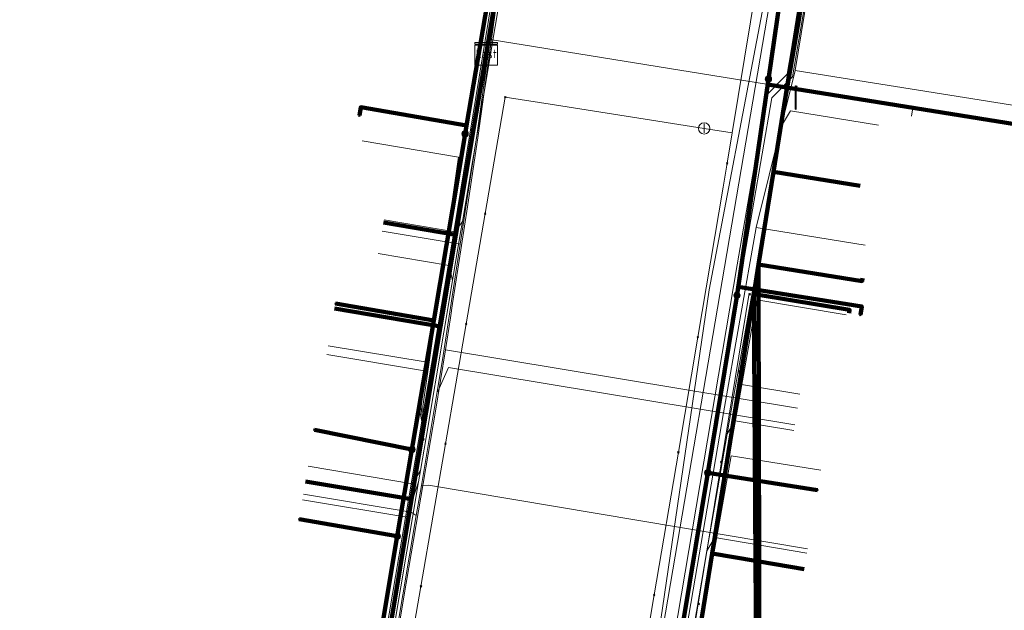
# Model space of a CAD drawing. Extents: x 152558 to 154479, y 462974 to 463683.
# Tile 174 of 256: x 153352 to 153387, y 463518 to 463539. Entities that reach past the tile are written whole.
import ezdxf
from ezdxf.enums import TextEntityAlignment as Align
from ezdxf.lldxf.tags import DXFTag

# ---------------------------------------------------------------- set-up
doc = ezdxf.new("R2010")
doc.units = 0
doc.header["$LTSCALE"] = 0.2
doc.layers.get('0').update_dxf_attribs({"linetype": 'CONTINUOUS'})
for name, color, linetype, lineweight in [('B-RO-KL-DATA_COAXIAAL_17_ZIGGO BV-G', 90, 'KL-DATA-N', 18), ('B-RO-KL-DATA_COAXIAAL_7_ZIGGO BV-G', 90, 'KL-DATA-N', 18), ('B-RO-KL-DATA_HULPSTUK_KPN BV-S', 90, 'CONTINUOUS', 25), ('B-RO-KL-DATA_HULPSTUK_REGGEFIBER OPERATOR BV-S', 90, 'CONTINUOUS', 25), ('B-RO-KL-DATA_HULPSTUK_ZIGGO BV-S', 90, 'CONTINUOUS', 25), ('B-RO-KL-DATA_KABELBED_KPN BV-G', 90, 'CONTINUOUS', 100), ('B-RO-KL-DATA_KABELBED_ZIGGO BV-G', 90, 'CONTINUOUS', 100), ('B-RO-KL-DATA_REGGEFIBER OPERATOR BV-G', 90, 'KL-DATA-N', 18), ('B-RO-KL-DATA_STEDIN NETBEHEER BV-G', 90, 'KL-DATA-N', 18), ('B-RO-KL-ET_LS_400 V_STEDIN NETBEHEER BV-G', 190, 'KL-LS-N', 18), ('B-RO-KL-ET_LS_GEMEENTE AMERSFOORT-S', 190, 'CONTINUOUS', 25), ('B-RO-KL-ET_MS_10 KV_STEDIN NETBEHEER BV-G', 130, 'KL-MS-N', 18), ('B-RO-KL-GAS_LD_KOPER_22_0.1 BAR_STEDIN NETBEHEER BV-G', 50, 'KL-GAS-LD-N', 18), ('B-RO-KL-GAS_LD_PE_32_0.1 BAR_STEDIN NETBEHEER BV-G', 50, 'KL-GAS-LD-N', 18), ('B-RO-KL-GAS_LD_PVC_63_0.1 BAR_STEDIN NETBEHEER BV-G', 50, 'KL-GAS-LD-N', 18), ('B-RO-KL-GAS_LD_STAAL_159_0.1 BAR_STEDIN NETBEHEER BV-G', 50, 'KL-GAS-LD-N', 18), ('B-RO-KL-GAS_LD_STAAL_34_0.1 BAR_STEDIN NETBEHEER BV-G', 50, 'KL-GAS-LD-N', 18), ('B-RO-KL-WATER_100_VITENS-G', 170, 'KL-WATER-N', 18), ('B-RO-KL-WATER_HULPSTUK_VITENS-S', 170, 'CONTINUOUS', 25)]:
    doc.layers.add(name, color=color, linetype=linetype, lineweight=lineweight)
doc.styles.add('NLCS-ISO', font='NLCS-ISO.ttf')
tags = doc.linetypes.add('KL-DATA-N', pattern='A,4,-1,[101,NLCS.SHX,S=0.5,R=0,X=0,Y=0],-1,4,-1,["D",Standard,S=1,R=0,X=-0.25,Y=-0.5],-1.5', length=12.5).pattern_tags.tags
tags[18] = DXFTag(74, 10)
tags = doc.linetypes.add('KL-GAS-LD-N', pattern='A,4,-1,[69,NLCS.SHX,S=0.5,R=0,X=0,Y=0],-1,4,-1,["L",Standard,S=1,R=0,X=0.25,Y=-0.5],-2', length=13).pattern_tags.tags
tags[18] = DXFTag(74, 10)
tags = doc.linetypes.add('KL-LS-N', pattern='A,4,-1,[103,NLCS.SHX,S=0.75,R=0,X=0,Y=0],-1,4,-1,["L",Standard,S=1,R=0,X=0,Y=-0.5],-2', length=13).pattern_tags.tags
tags[18] = DXFTag(74, 10)
tags = doc.linetypes.add('KL-MS-N', pattern='A,4,-1,[103,NLCS.SHX,S=0.75,R=0,X=0,Y=0],-1,4,-1,["M",Standard,S=1,R=0,X=0,Y=-0.5],-2', length=13).pattern_tags.tags
tags[18] = DXFTag(74, 10)
doc.linetypes.add('KL-WATER-N', pattern='A,7,-0.5,[168,NLCS.SHX,S=0.75,R=0,X=0.75,Y=0],-2', length=9.5)

# ---------------------------------------------------------------- blocks, each defined once
blk = doc.blocks.new('SKL-WTB_HULP_KAST-SO')
at = {"color": 0, "linetype": 'ByBlock', "lineweight": 18}
for points in [[(-2, 2), (2, 2), (2, 1.68), (-2, 1.68)], [(-2, 1.52), (2, 1.52), (2, -2), (-2, -2)]]:
    blk.add_lwpolyline(points, close=True, dxfattribs=at)
at = {"color": 0, "linetype": 'ByBlock', "lineweight": 18, "style": 'NLCS-ISO'}
blk.add_text('kast', height=1.5, dxfattribs=at).set_placement((0, 0), align=Align.MIDDLE_CENTER)
at = {"color": 0, "linetype": 'ByBlock', "lineweight": 18, "style": 'NLCS-ISO', "flags": 1}
for tag, p in [('TYPE', (2.5, 0)), ('LABEL', (2.5, -1.5)), ('OMSCHRIJVING', (2.5, -3))]:
    blk.add_attdef(tag, p, '', height=1, dxfattribs=at)
blk = doc.blocks.new('SKL-WTB_HULP_OVERIG-SO')
at = {"color": 0, "linetype": 'ByBlock', "lineweight": 18}
for points in [[(-0.14, 0.14), (0.14, -0.14)], [(0.14, 0.14), (-0.14, -0.14)]]:
    blk.add_lwpolyline(points, dxfattribs=at)
at = {"color": 0, "linetype": 'ByBlock', "lineweight": 18, "style": 'NLCS-ISO', "flags": 1}
for tag, p in [('TYPE', (1.5, 0)), ('LABEL', (1.5, -1.5)), ('OMSCHRIJVING', (1.5, -3))]:
    blk.add_attdef(tag, p, '', height=1, dxfattribs=at)
blk = doc.blocks.new('SKL-WTB_HULP_AFSLUITER-SO')
at = {"color": 0, "linetype": 'ByBlock', "lineweight": 18}
blk.add_lwpolyline([(0, 0.8), (0, -0.8)], dxfattribs=at)
blk.add_circle((0, 0), 1, dxfattribs=at)
at = {"color": 0, "linetype": 'ByBlock', "lineweight": 18, "style": 'NLCS-ISO', "flags": 1}
for tag, p in [('TYPE', (1.5, 0)), ('LABEL', (1.5, -1.5)), ('OMSCHRIJVING', (1.5, -3))]:
    blk.add_attdef(tag, p, '', height=1, dxfattribs=at)
blk = doc.blocks.new('SKL-WTB_HULP_MOF-SO')
at = {"linetype": 'ByBlock', "lineweight": 18}
h = blk.add_hatch(color=0, dxfattribs=at)
h.dxf.hatch_style = 1
h.paths.add_polyline_path([(-0.5625, 0, 1), (0.5625, 0, 1)])
at = {"color": 0, "linetype": 'ByBlock', "lineweight": 18}
blk.add_circle((0, 0), 0.5625, dxfattribs=at)
at = {"color": 0, "linetype": 'ByBlock', "lineweight": 18, "style": 'NLCS-ISO', "flags": 1}
for tag, p in [('TYPE', (1.5, 0)), ('LABEL', (1.5, -1.5)), ('OMSCHRIJVING', (1.5, -3))]:
    blk.add_attdef(tag, p, '', height=1, dxfattribs=at)
blk = doc.blocks.new('SKL-ET_LS_MAST-SO')
for p, q in [((-0.05, 2.07), (0.05, 2.07)), ((-0.05, -2), (0.05, -2))]:
    blk.add_line(p, q)
for points in [[(-0.18, 1.76), (-0.22, 1.76), (-0.22, 1.84), (-0.18, 1.84), (-0.18, 1.79)], [(-0.18, 1.79), (-0.05, 1.79)], [(-0.18, 1.76), (-0.05, 1.76)], [(-0.05, -2), (-0.05, 2.07)], [(0.05, -2), (0.05, 2.07)], [(0.18, 1.92), (0.05, 1.92)], [(0.18, 1.89), (0.05, 1.89)], [(0.18, 1.89), (0.22, 1.89), (0.22, 1.97), (0.18, 1.97), (0.18, 1.92)], [(-0.18, 1.49), (-0.22, 1.49), (-0.22, 1.57), (-0.18, 1.57), (-0.18, 1.52)], [(-0.18, 1.52), (-0.05, 1.52)], [(-0.18, 1.49), (-0.05, 1.49)], [(0.18, 1.66), (0.05, 1.66)], [(0.18, 1.63), (0.05, 1.63)], [(0.18, 1.39), (0.05, 1.39)], [(0.18, 1.36), (0.05, 1.36)], [(0.18, 1.63), (0.22, 1.63), (0.22, 1.71), (0.18, 1.71), (0.18, 1.66)], [(0.18, 1.36), (0.22, 1.36), (0.22, 1.44), (0.18, 1.44), (0.18, 1.39)]]:
    blk.add_lwpolyline(points)

msp = doc.modelspace()

# ---------------------------------------------------------------- linework, layer by layer
at = {"layer": 'B-RO-KL-DATA_COAXIAAL_17_ZIGGO BV-G', "flags": 128}
for points in [[(153368.319, 463537.371), (153368.638, 463539.272), (153371.869, 463558.545), (153370.775, 463560.345), (153370.518, 463560.767), (153368.65, 463561.268), (153372.638, 463576.913), (153372.927, 463576.831), (153375.621, 463576.065), (153376.256, 463578.557), (153377.339, 463582.806)], [(153368.319, 463537.371), (153368.638, 463539.272), (153371.869, 463558.545), (153370.775, 463560.345), (153367.415, 463561.251), (153353.334, 463565.046), (153353.418, 463565.357), (153345.619, 463567.45), (153341.66, 463568.512), (153335.575, 463570.146), (153333.055, 463570.822), (153328.08, 463572.194), (153328.014, 463571.83), (153326.833, 463565.294), (153325.03, 463555.309)], [(153325.03, 463555.309), (153326.833, 463565.294), (153328.014, 463571.83), (153328.08, 463572.194), (153333.055, 463570.822), (153335.575, 463570.146), (153341.66, 463568.512), (153345.619, 463567.45), (153353.418, 463565.357), (153353.334, 463565.046), (153367.415, 463561.251), (153370.775, 463560.345), (153371.869, 463558.545), (153368.638, 463539.272), (153368.319, 463537.371), (153367.251, 463530.999), (153366.71, 463527.773), (153365.689, 463521.684), (153364.895, 463516.951), (153364.585, 463515.103), (153363.172, 463506.675), (153362.99, 463505.591), (153362.053, 463500), (153361.595, 463497.261), (153361.414, 463496.177), (153360.532, 463490.903), (153359.497, 463484.716), (153358.545, 463479.023), (153358.182, 463476.854), (153357.317, 463471.68), (153356.184, 463464.908), (153354.248, 463453.329), (153355.921, 463453.071), (153355.784, 463452.182), (153355.035, 463447.33), (153353.629, 463438.218), (153353.507, 463437.428), (153352.512, 463430.984), (153351.902, 463427.031), (153350.603, 463418.611), (153350.374, 463417.129), (153349.029, 463408.411), (153348.812, 463407.011), (153348.61, 463406.053), (153348.286, 463405.129), (153348.215, 463404.987), (153347.845, 463404.254), (153347.294, 463403.445), (153346.699, 463402.774), (153346.144, 463402.233), (153345.528, 463401.762), (153344.86, 463401.369), (153344.149, 463401.059), (153343.407, 463400.836), (153342.498, 463394.924)], [(153430.867, 463534.321), (153431.354, 463534.234), (153435.252, 463533.541), (153436.954, 463543.113), (153432.546, 463544.21), (153425.415, 463546.066), (153425.468, 463546.278), (153412.875, 463549.399), (153410.914, 463549.906), (153409.521, 463550.265), (153409.506, 463550.205), (153409.023, 463550.331), (153403.185, 463551.902), (153402.729, 463552.02), (153400.927, 463552.486), (153400.457, 463552.616), (153397.655, 463553.391), (153395.717, 463553.927), (153394.631, 463554.228), (153394.625, 463554.207), (153388.204, 463555.935), (153384.607, 463556.832), (153382.169, 463556.435), (153380.498, 463546.045), (153380.111, 463543.636), (153378.436, 463533.216), (153377.912, 463529.954), (153377.744, 463528.912), (153376.276, 463519.78), (153375.54, 463515.203), (153375.413, 463514.414), (153374.005, 463505.653), (153373.382, 463501.776), (153373.096, 463500), (153373.063, 463499.801), (153371.906, 463492.863), (153371.472, 463490.265), (153370.792, 463486.189), (153369.449, 463478.132), (153369.235, 463476.85), (153368.423, 463471.983), (153367.305, 463465.28), (153367.239, 463464.303), (153367.364, 463463.333), (153367.677, 463462.405), (153368.163, 463461.557), (153368.806, 463460.819), (153369.58, 463460.221), (153370.456, 463459.784), (153370.965, 463459.645), (153371.4, 463459.527), (153371.747, 463459.468)]]:
    msp.add_lwpolyline(points, dxfattribs=at)
at = {"layer": 'B-RO-KL-DATA_COAXIAAL_7_ZIGGO BV-G', "flags": 128}
for points in [[(153368.319, 463537.371), (153368.638, 463539.272), (153371.869, 463558.545), (153370.775, 463560.345), (153370.518, 463560.767), (153368.65, 463561.268), (153372.638, 463576.913), (153371.1, 463577.35), (153371.098, 463577.351), (153370.873, 463577.415), (153370.048, 463577.637), (153361.509, 463579.93), (153359.718, 463580.411), (153359.234, 463580.541), (153349.01, 463583.288), (153342.158, 463585.128), (153341.418, 463585.326), (153342.123, 463587.934)], [(153368.319, 463537.371), (153368.638, 463539.272), (153371.869, 463558.545), (153370.775, 463560.345), (153370.518, 463560.767), (153368.65, 463561.268), (153372.638, 463576.913), (153371.1, 463577.35), (153371.098, 463577.351), (153370.873, 463577.415), (153370.048, 463577.637), (153361.509, 463579.93), (153359.718, 463580.411), (153359.234, 463580.541), (153349.01, 463583.288), (153342.158, 463585.128), (153342.826, 463587.75)], [(153368.319, 463537.371), (153368.638, 463539.272), (153371.869, 463558.545), (153370.775, 463560.345), (153370.518, 463560.767), (153368.65, 463561.268), (153372.638, 463576.913), (153371.1, 463577.35), (153371.098, 463577.351), (153370.873, 463577.415), (153370.048, 463577.637), (153361.509, 463579.93), (153359.718, 463580.411), (153359.234, 463580.541), (153349.01, 463583.288), (153349.677, 463585.905)], [(153368.319, 463537.371), (153368.638, 463539.272), (153371.869, 463558.545), (153370.775, 463560.345), (153370.518, 463560.767), (153368.65, 463561.268), (153372.638, 463576.913), (153371.1, 463577.35), (153371.098, 463577.351), (153370.873, 463577.415), (153370.048, 463577.637), (153361.509, 463579.93), (153359.718, 463580.411), (153359.234, 463580.541), (153359.901, 463583.158)], [(153368.319, 463537.371), (153368.638, 463539.272), (153371.869, 463558.545), (153370.775, 463560.345), (153370.518, 463560.767), (153368.65, 463561.268), (153372.638, 463576.913), (153371.1, 463577.35), (153371.098, 463577.351), (153370.873, 463577.415), (153370.048, 463577.637), (153361.509, 463579.93), (153359.718, 463580.411), (153360.385, 463583.028)], [(153368.319, 463537.371), (153368.638, 463539.272), (153371.869, 463558.545), (153370.775, 463560.345), (153370.518, 463560.767), (153368.65, 463561.268), (153372.638, 463576.913), (153371.1, 463577.35), (153371.098, 463577.351), (153370.873, 463577.415), (153370.048, 463577.637), (153361.509, 463579.93), (153359.718, 463580.411), (153360.385, 463583.028)], [(153377.339, 463582.806), (153376.256, 463578.557), (153375.621, 463576.065), (153372.927, 463576.831), (153372.638, 463576.913), (153368.65, 463561.268), (153370.518, 463560.767), (153370.775, 463560.345), (153371.869, 463558.545), (153368.638, 463539.272), (153368.319, 463537.371)], [(153368.319, 463537.371), (153368.638, 463539.272), (153371.869, 463558.545), (153370.775, 463560.345), (153370.518, 463560.767), (153368.65, 463561.268), (153372.638, 463576.913), (153372.927, 463576.831), (153375.621, 463576.065), (153376.256, 463578.557), (153377.339, 463582.806)], [(153368.319, 463537.371), (153368.638, 463539.272), (153371.869, 463558.545), (153370.775, 463560.345), (153370.518, 463560.767), (153368.65, 463561.268), (153372.638, 463576.913), (153372.927, 463576.831), (153375.621, 463576.065), (153376.256, 463578.557), (153377.339, 463582.806)], [(153368.319, 463537.371), (153368.638, 463539.272), (153371.869, 463558.545), (153370.775, 463560.345), (153367.415, 463561.251), (153353.334, 463565.046), (153352.932, 463563.561), (153352.578, 463562.251), (153363.094, 463559.405), (153362.96, 463558.909)], [(153368.319, 463537.371), (153368.638, 463539.272), (153371.869, 463558.545), (153370.775, 463560.345), (153367.415, 463561.251), (153353.334, 463565.046), (153352.932, 463563.561)], [(153368.319, 463537.371), (153368.638, 463539.272), (153371.869, 463558.545), (153370.775, 463560.345), (153367.415, 463561.251), (153366.892, 463559.308)], [(153368.319, 463537.371), (153367.251, 463530.999), (153366.71, 463527.773), (153365.689, 463521.684), (153364.895, 463516.951), (153364.585, 463515.103), (153363.172, 463506.675), (153362.99, 463505.591), (153362.053, 463500), (153361.595, 463497.261), (153361.414, 463496.177), (153360.532, 463490.903), (153359.497, 463484.716), (153358.545, 463479.023), (153358.182, 463476.854), (153357.317, 463471.68), (153356.184, 463464.908), (153352.436, 463465.537)], [(153368.319, 463537.371), (153367.251, 463530.999), (153366.71, 463527.773), (153365.689, 463521.684), (153364.895, 463516.951), (153364.585, 463515.103), (153363.172, 463506.675), (153362.99, 463505.591), (153362.053, 463500), (153361.595, 463497.261), (153361.414, 463496.177), (153360.532, 463490.903), (153359.497, 463484.716), (153358.545, 463479.023), (153358.182, 463476.854), (153357.317, 463471.68), (153356.184, 463464.908), (153352.436, 463465.537)], [(153368.319, 463537.371), (153367.251, 463530.999), (153366.71, 463527.773), (153365.689, 463521.684), (153364.895, 463516.951), (153364.585, 463515.103), (153363.172, 463506.675), (153362.99, 463505.591), (153362.053, 463500), (153361.595, 463497.261), (153361.414, 463496.177), (153360.532, 463490.903), (153359.497, 463484.716), (153358.545, 463479.023), (153358.182, 463476.854), (153357.317, 463471.68), (153356.184, 463464.908), (153352.436, 463465.537)], [(153368.319, 463537.371), (153367.251, 463530.999), (153366.71, 463527.773), (153365.689, 463521.684), (153364.895, 463516.951), (153364.585, 463515.103), (153363.172, 463506.675), (153362.99, 463505.591), (153362.053, 463500), (153361.595, 463497.261), (153361.414, 463496.177), (153360.532, 463490.903), (153359.497, 463484.716), (153358.545, 463479.023), (153358.182, 463476.854), (153357.317, 463471.68), (153356.184, 463464.908), (153352.436, 463465.537)], [(153368.319, 463537.371), (153367.251, 463530.999), (153366.71, 463527.773), (153365.689, 463521.684), (153364.895, 463516.951), (153364.585, 463515.103), (153363.172, 463506.675), (153362.99, 463505.591), (153362.053, 463500), (153361.595, 463497.261), (153361.414, 463496.177), (153360.532, 463490.903), (153359.497, 463484.716), (153358.545, 463479.023), (153358.182, 463476.854), (153357.317, 463471.68), (153356.184, 463464.908), (153352.436, 463465.537)], [(153368.319, 463537.371), (153367.251, 463530.999), (153366.71, 463527.773), (153365.689, 463521.684), (153364.895, 463516.951), (153364.585, 463515.103), (153363.172, 463506.675), (153362.99, 463505.591), (153362.053, 463500), (153361.595, 463497.261), (153361.414, 463496.177), (153360.532, 463490.903), (153359.497, 463484.716), (153358.545, 463479.023), (153354.775, 463479.658)], [(153368.319, 463537.371), (153367.251, 463530.999), (153366.71, 463527.773), (153365.689, 463521.684), (153364.895, 463516.951), (153364.585, 463515.103), (153363.172, 463506.675), (153362.99, 463505.591), (153362.053, 463500), (153361.595, 463497.261), (153361.414, 463496.177), (153360.532, 463490.903), (153359.497, 463484.716), (153358.545, 463479.023), (153354.775, 463479.658)], [(153368.319, 463537.371), (153367.251, 463530.999), (153366.71, 463527.773), (153365.689, 463521.684), (153364.895, 463516.951), (153364.585, 463515.103), (153363.172, 463506.675), (153362.99, 463505.591), (153362.053, 463500), (153361.595, 463497.261), (153361.414, 463496.177), (153360.532, 463490.903), (153359.497, 463484.716), (153355.732, 463485.35)], [(153368.319, 463537.371), (153367.251, 463530.999), (153366.71, 463527.773), (153365.689, 463521.684), (153364.895, 463516.951), (153364.585, 463515.103), (153363.172, 463506.675), (153362.99, 463505.591), (153362.053, 463500), (153361.595, 463497.261), (153360.63, 463496.309), (153359.07, 463494.769), (153359.225, 463491.123), (153356.772, 463491.536)], [(153368.319, 463537.371), (153367.251, 463530.999), (153366.71, 463527.773), (153365.689, 463521.684), (153364.895, 463516.951), (153364.585, 463515.103), (153363.172, 463506.675), (153362.99, 463505.591), (153362.053, 463500), (153361.595, 463497.261), (153358.945, 463497.707), (153357.841, 463497.893)], [(153368.319, 463537.371), (153367.251, 463530.999), (153366.71, 463527.773), (153365.689, 463521.684), (153364.895, 463516.951), (153364.585, 463515.103), (153363.172, 463506.675), (153362.99, 463505.591), (153362.053, 463500), (153361.595, 463497.261), (153358.945, 463497.707), (153357.841, 463497.893)], [(153368.319, 463537.371), (153367.251, 463530.999), (153366.71, 463527.773), (153365.689, 463521.684), (153364.895, 463516.951), (153364.585, 463515.103), (153363.172, 463506.675), (153362.99, 463505.591), (153362.053, 463500), (153361.595, 463497.261), (153358.945, 463497.707), (153358.718, 463503.078)], [(153368.319, 463537.371), (153367.251, 463530.999), (153366.71, 463527.773), (153365.689, 463521.684), (153364.895, 463516.951), (153364.585, 463515.103), (153363.172, 463506.675), (153359.429, 463507.305)], [(153368.319, 463537.371), (153367.251, 463530.999), (153366.71, 463527.773), (153365.689, 463521.684), (153361.954, 463522.313)], [(153368.319, 463537.371), (153367.251, 463530.999), (153366.71, 463527.773), (153365.689, 463521.684), (153361.954, 463522.313)], [(153371.747, 463459.468), (153371.4, 463459.527), (153370.965, 463459.645), (153370.456, 463459.784), (153369.58, 463460.221), (153368.806, 463460.819), (153368.163, 463461.557), (153367.677, 463462.405), (153367.364, 463463.333), (153367.239, 463464.303), (153367.305, 463465.28), (153368.423, 463471.983), (153369.235, 463476.85), (153369.449, 463478.132), (153370.792, 463486.189), (153371.472, 463490.265), (153371.906, 463492.863), (153373.063, 463499.801), (153373.096, 463500), (153373.382, 463501.776), (153374.005, 463505.653), (153375.413, 463514.414), (153375.54, 463515.203), (153376.276, 463519.78), (153377.744, 463528.912), (153377.912, 463529.954), (153378.436, 463533.216), (153381.497, 463532.724)], [(153381.107, 463528.244), (153381.124, 463528.352), (153377.915, 463528.884), (153377.744, 463528.912), (153376.276, 463519.78), (153375.54, 463515.203), (153375.413, 463514.414), (153374.005, 463505.653), (153373.382, 463501.776), (153373.096, 463500), (153373.063, 463499.801), (153371.906, 463492.863), (153371.472, 463490.265), (153370.792, 463486.189), (153369.449, 463478.132), (153369.235, 463476.85), (153368.423, 463471.983), (153367.305, 463465.28), (153367.239, 463464.303), (153367.364, 463463.333), (153367.677, 463462.405), (153368.163, 463461.557), (153368.806, 463460.819), (153369.58, 463460.221), (153370.456, 463459.784), (153370.965, 463459.645), (153371.4, 463459.527), (153371.747, 463459.468)], [(153381.107, 463528.244), (153381.124, 463528.352), (153377.915, 463528.884), (153377.744, 463528.912), (153376.276, 463519.78), (153375.54, 463515.203), (153375.413, 463514.414), (153374.005, 463505.653), (153373.382, 463501.776), (153373.096, 463500), (153373.063, 463499.801), (153371.906, 463492.863), (153371.472, 463490.265), (153370.792, 463486.189), (153369.449, 463478.132), (153369.235, 463476.85), (153368.423, 463471.983), (153367.305, 463465.28), (153367.239, 463464.303), (153367.364, 463463.333), (153367.677, 463462.405), (153368.163, 463461.557), (153368.806, 463460.819), (153369.58, 463460.221), (153370.456, 463459.784), (153370.965, 463459.645), (153371.4, 463459.527), (153371.747, 463459.468)], [(153381.107, 463528.244), (153381.124, 463528.352), (153377.915, 463528.884), (153377.744, 463528.912), (153376.276, 463519.78), (153375.54, 463515.203), (153375.413, 463514.414), (153374.005, 463505.653), (153373.382, 463501.776), (153373.096, 463500), (153373.063, 463499.801), (153371.906, 463492.863), (153371.472, 463490.265), (153370.792, 463486.189), (153369.449, 463478.132), (153369.235, 463476.85), (153368.423, 463471.983), (153367.305, 463465.28), (153367.239, 463464.303), (153367.364, 463463.333), (153367.677, 463462.405), (153368.163, 463461.557), (153368.806, 463460.819), (153369.58, 463460.221), (153370.456, 463459.784), (153370.965, 463459.645), (153371.4, 463459.527), (153371.747, 463459.468)], [(153381.107, 463528.244), (153381.124, 463528.352), (153377.915, 463528.884), (153377.744, 463528.912), (153376.276, 463519.78), (153375.54, 463515.203), (153375.413, 463514.414), (153374.005, 463505.653), (153373.382, 463501.776), (153373.096, 463500), (153373.063, 463499.801), (153371.906, 463492.863), (153371.472, 463490.265), (153370.792, 463486.189), (153369.449, 463478.132), (153369.235, 463476.85), (153368.423, 463471.983), (153367.305, 463465.28), (153367.239, 463464.303), (153367.364, 463463.333), (153367.677, 463462.405), (153368.163, 463461.557), (153368.806, 463460.819), (153369.58, 463460.221), (153370.456, 463459.784), (153370.965, 463459.645), (153371.4, 463459.527), (153371.747, 463459.468)]]:
    msp.add_lwpolyline(points, dxfattribs=at)
at = {"layer": 'B-RO-KL-DATA_KABELBED_KPN BV-G', "flags": 128}
for points in [[(153380.898, 463554.596), (153378.263, 463536.485), (153378.263, 463536.483), (153377.159, 463528.892), (153376.125, 463522.618), (153374.415, 463512.239), (153373.155, 463504.593), (153372.679, 463501.707), (153372.377, 463500), (153371.357, 463494.214), (153371.222, 463493.42)], [(153369.449, 463545.519), (153367.625, 463534.848), (153367.573, 463534.542), (153366.466, 463527.978), (153365.734, 463523.639), (153365.7, 463523.439), (153365.184, 463520.382), (153363.964, 463513.148), (153363.882, 463512.66), (153362.962, 463507.21), (153362.711, 463505.719), (153362.239, 463502.922), (153362.168, 463502.499), (153361.902, 463500.921), (153361.747, 463500), (153360.9, 463494.954), (153360.447, 463492.301), (153360.117, 463490.363), (153358.975, 463483.675)], [(153378.263, 463536.485), (153378.263, 463536.483), (153378.239, 463536.287), (153387.306, 463534.842), (153387.259, 463534.546)], [(153367.626, 463534.848), (153367.625, 463534.848), (153363.898, 463535.493), (153363.847, 463535.197)], [(153377.202, 463529.166), (153381.549, 463528.475), (153381.502, 463528.179)], [(153365.7, 463523.439), (153365.734, 463523.639), (153366.466, 463527.978), (153363.008, 463528.575)], [(153365.7, 463523.439), (153362.261, 463524.135)], [(153376.125, 463522.618), (153379.987, 463522.009)], [(153365.185, 463520.382), (153365.184, 463520.382), (153361.73, 463520.98)]]:
    msp.add_lwpolyline(points, dxfattribs=at)
at = {"layer": 'B-RO-KL-DATA_KABELBED_ZIGGO BV-G', "flags": 128}
for points in [[(153378.436, 463533.216), (153380.111, 463543.636)], [(153368.319, 463537.371), (153368.638, 463539.272)], [(153367.251, 463530.999), (153368.319, 463537.371)], [(153377.912, 463529.954), (153378.436, 463533.216)], [(153378.436, 463533.216), (153381.497, 463532.724)], [(153364.699, 463531.429), (153367.251, 463530.999)], [(153367.251, 463530.999), (153366.71, 463527.773)], [(153377.744, 463528.912), (153377.912, 463529.954)], [(153381.582, 463529.472), (153381.565, 463529.368), (153377.912, 463529.954)], [(153377.912, 463529.954), (153377.915, 463528.884)], [(153376.276, 463519.78), (153377.744, 463528.912)], [(153377.744, 463528.912), (153377.809, 463519.517)], [(153377.915, 463528.884), (153377.744, 463528.912)], [(153377.915, 463528.884), (153377.94, 463519.495)], [(153381.107, 463528.244), (153381.124, 463528.352), (153377.915, 463528.884)], [(153362.974, 463528.402), (153366.71, 463527.773)], [(153366.71, 463527.773), (153365.689, 463521.684)], [(153361.954, 463522.313), (153365.689, 463521.684)], [(153365.689, 463521.684), (153364.895, 463516.951)], [(153375.54, 463515.203), (153376.276, 463519.78)], [(153377.809, 463519.517), (153376.276, 463519.78)], [(153377.809, 463519.517), (153377.841, 463514.809)], [(153377.94, 463519.495), (153377.809, 463519.517)], [(153377.94, 463519.495), (153377.953, 463514.79)], [(153379.519, 463519.225), (153377.94, 463519.495)]]:
    msp.add_lwpolyline(points, dxfattribs=at)
at = {"layer": 'B-RO-KL-DATA_REGGEFIBER OPERATOR BV-G', "flags": 128}
for points in [[(153365.953, 463461.455), (153370.141, 463486.278), (153373.743, 463507.602), (153376.679, 463524.725), (153377.835, 463531.251), (153379.199, 463536.789), (153380.184, 463542.744), (153381.54, 463550.087), (153382.462, 463552.759), (153382.824, 463553.949)], [(153379.199, 463536.789), (153380.184, 463542.744)], [(153379.199, 463536.789), (153377.835, 463531.251), (153381.667, 463530.635)], [(153387.753, 463534.467), (153387.901, 463535.394), (153379.199, 463536.789)], [(153352.59, 463455.207), (153354.08, 463454.613), (153354.637, 463455.042), (153354.807, 463456.075), (153355.445, 463461.208), (153356.936, 463462.674), (153357.963, 463468.322), (153357.214, 463470.391), (153359.627, 463485.102), (153362.947, 463505.182), (153366.108, 463524.115), (153367.795, 463534.653)], [(153366.108, 463524.115), (153366.082, 463524.947), (153367.344, 463533.733), (153363.946, 463534.303)], [(153377.587, 463528.949), (153375.134, 463513.994), (153371.955, 463495.579), (153368.548, 463475.284), (153366.654, 463463.652), (153366.587, 463462.84), (153366.743, 463461.961), (153369.462, 463459.465), (153371.62, 463458.586), (153375.307, 463457.986), (153377.572, 463457.556), (153378.114, 463457.32), (153378.27, 463457.107), (153378.491, 463456.416), (153376.161, 463441.503), (153373.879, 463427.097)], [(153375.134, 463513.994), (153375.384, 463514.778), (153377.853, 463528.713), (153380.997, 463528.186)], [(153366.108, 463524.115), (153366.024, 463524.958), (153366.242, 463526.509), (153362.754, 463527.092)], [(153366.108, 463524.115), (153365.942, 463524.979), (153366.139, 463526.207), (153362.703, 463526.784)], [(153375.134, 463513.994), (153375.457, 463514.785), (153376.951, 463523.221), (153380.106, 463522.716)]]:
    msp.add_lwpolyline(points, dxfattribs=at)
at = {"layer": 'B-RO-KL-DATA_STEDIN NETBEHEER BV-G', "flags": 128}
msp.add_lwpolyline([(153378.061, 463454.322), (153377.977, 463454.515), (153377.541, 463455.166), (153376.997, 463455.73), (153376.361, 463456.189), (153375.653, 463456.527), (153371.034, 463458.127), (153369.773, 463458.667), (153368.637, 463459.435), (153367.665, 463460.404), (153366.894, 463461.538), (153366.351, 463462.798), (153366.03, 463464.287), (153365.978, 463464.43), (153365.901, 463464.56), (153365.801, 463464.674), (153365.682, 463464.768), (153365.548, 463464.838), (153365.403, 463464.882), (153356.264, 463466.417), (153356.737, 463469.346), (153361.906, 463500), (153367.082, 463530.524), (153371.556, 463557.859), (153371.607, 463558.511), (153371.625, 463559.254), (153371.577, 463559.927), (153371.423, 463560.637), (153371.199, 463561.353), (153370.959, 463561.954), (153370.675, 463562.513), (153370.25, 463563.158), (153369.763, 463563.763), (153369.615, 463563.987), (153369.51, 463564.233), (153369.451, 463564.495), (153369.44, 463564.763), (153369.477, 463565.028), (153370.889, 463572.299), (153370.708, 463574.877)], dxfattribs=at)
at = {"layer": 'B-RO-KL-ET_LS_400 V_STEDIN NETBEHEER BV-G', "flags": 128}
for points in [[(153377.094, 463582.874), (153377.002, 463582.528), (153376.83, 463581.882), (153376.672, 463581.289), (153376.655, 463581.227), (153375.581, 463577.194), (153375.483, 463576.892), (153375.354, 463576.601), (153375.194, 463576.326), (153375.006, 463576.069), (153374.793, 463575.834), (153374.547, 463575.616), (153374.278, 463575.426), (153373.991, 463575.267), (153373.688, 463575.14), (153373.372, 463575.047), (153373.081, 463574.993), (153372.785, 463574.968), (153372.489, 463574.973), (153372.194, 463575.007), (153371.903, 463575.068), (153370.595, 463575.42), (153370.112, 463575.549), (153369.629, 463575.679), (153369.549, 463575.39), (153366.699, 463565.082), (153368.623, 463564.587), (153369.009, 463564.449), (153369.38, 463564.285), (153369.739, 463564.094), (153370.083, 463563.878), (153370.41, 463563.637), (153370.714, 463563.379), (153370.999, 463563.1), (153371.264, 463562.801), (153371.508, 463562.485), (153371.728, 463562.152), (153371.935, 463561.784), (153372.114, 463561.401), (153372.264, 463561.006), (153372.384, 463560.601), (153372.474, 463560.189), (153372.515, 463559.833), (153372.535, 463559.475), (153372.531, 463559.116), (153372.505, 463558.759), (153372.455, 463558.403), (153371.924, 463555.783), (153371.772, 463555.033), (153371.148, 463551.956), (153370.091, 463546.741), (153369.51, 463543.876), (153368.954, 463541.132), (153368.038, 463534.491), (153367.655, 463531.983), (153367.135, 463528.576), (153367.058, 463528.075), (153366.886, 463526.949), (153366.526, 463524.79), (153366.351, 463523.755), (153365.675, 463519.765), (153365.5, 463518.73), (153364.824, 463514.736), (153364.65, 463513.705), (153364.539, 463513.052), (153363.974, 463509.713), (153363.827, 463508.844), (153363.288, 463505.661), (153362.976, 463503.819), (153362.749, 463502.477), (153362.318, 463499.931), (153361.455, 463494.765), (153361.233, 463493.438), (153361.101, 463492.645), (153360.615, 463489.738), (153359.802, 463484.873), (153359.557, 463483.405), (153359.474, 463482.911), (153359.125, 463480.819), (153358.285, 463475.793), (153357.863, 463473.266), (153357.472, 463470.928), (153357.241, 463469.548), (153357.142, 463468.954), (153357.026, 463468.258), (153356.944, 463467.765), (153356.768, 463466.712), (153356.611, 463465.776), (153356.507, 463465.378), (153356.371, 463464.99), (153356.202, 463464.615), (153356.002, 463464.256), (153355.485, 463463.697), (153354.876, 463463.237), (153354.197, 463462.892), (153353.467, 463462.672), (153352.71, 463462.584), (153351.949, 463462.63), (153349.43, 463462.988), (153349.176, 463463.024), (153348.033, 463456.197), (153350.612, 463455.77), (153351.001, 463455.577), (153351.428, 463455.321), (153351.956, 463454.929), (153352.418, 463454.5), (153352.627, 463454.424), (153352.924, 463454.069), (153353.301, 463453.521), (153353.518, 463453.133), (153353.777, 463452.554), (153353.961, 463451.992), (153354.068, 463451.538), (153354.142, 463451.047), (153354.175, 463450.533), (153354.154, 463449.879), (153350.285, 463425.136), (153351.823, 463424.891), (153358.899, 463423.696)], [(153361.692, 463425.342), (153360.986, 463425.917), (153361.118, 463428.347), (153361.664, 463429.171), (153362.275, 463429.375), (153366.157, 463428.897), (153372.032, 463428.12), (153373.857, 463429.037), (153377.072, 463450.739), (153370.182, 463458.019), (153368.442, 463459.395), (153365.972, 463463.957), (153368.595, 463479.525), (153373.754, 463509.819), (153377.163, 463529.94), (153378.191, 463535.915), (153378.919, 463536.658), (153381.239, 463550.169), (153385.769, 463555.269), (153387.475, 463556.362), (153392.426, 463556.276), (153393.105, 463556.407), (153394.007, 463557.169), (153396.097, 463567.205), (153396.789, 463568.456), (153398.024, 463569.808), (153400.014, 463570.096), (153401.824, 463569.639), (153432.253, 463561.506), (153432.818, 463561.705), (153433.973, 463564.416), (153434.648, 463566.959)], [(153361.721, 463425.55), (153361.191, 463425.998), (153361.315, 463428.281), (153361.793, 463429.003), (153362.296, 463429.171), (153366.131, 463428.699), (153372.006, 463427.922), (153374.039, 463428.904), (153377.284, 463450.805), (153370.317, 463458.167), (153368.643, 463459.491), (153366.21, 463463.957), (153368.794, 463479.507), (153373.951, 463509.786), (153377.36, 463529.907), (153378.378, 463535.82), (153379.106, 463536.563), (153381.426, 463550.079), (153385.9, 463555.115), (153387.532, 463556.161), (153392.444, 463556.076), (153393.389, 463556.258), (153394.203, 463557.128), (153396.321, 463567.158), (153396.945, 463568.331), (153398.124, 463569.62), (153400.004, 463569.892), (153401.774, 463569.445), (153432.26, 463561.297), (153432.968, 463561.559), (153434.166, 463564.364), (153434.841, 463566.906)], [(153368.904, 463541.139), (153368.454, 463537.875), (153367.989, 463534.498), (153367.404, 463530.668), (153366.781, 463526.591), (153366.594, 463525.485), (153366.034, 463522.176), (153365.855, 463521.116), (153364.447, 463512.801), (153364.366, 463512.322), (153363.239, 463505.668), (153362.803, 463503.09), (153362.449, 463500.999), (153362.28, 463500), (153360.96, 463498.478), (153360.193, 463493.951), (153359.753, 463491.353), (153359.369, 463489.09), (153358.49, 463483.901), (153358.218, 463482.298), (153358.135, 463481.804), (153357.848, 463480.047), (153357.029, 463475.018), (153356.632, 463472.584), (153356.209, 463469.988), (153355.231, 463463.987), (153353.96, 463462.155), (153353.725, 463460.79)], [(153383.309, 463535.179), (153383.357, 463535.475), (153368.454, 463537.875)], [(153364.65, 463531.132), (153367.404, 463530.668)], [(153379.29, 463524.894), (153366.886, 463526.949)], [(153379.192, 463524.302), (153366.989, 463526.326), (153366.614, 463525.482), (153366.594, 463525.485)], [(153379.639, 463519.938), (153366.288, 463522.184), (153366.034, 463522.176)], [(153361.879, 463521.867), (153365.67, 463521.229), (153365.855, 463521.116)]]:
    msp.add_lwpolyline(points, dxfattribs=at)
at = {"layer": 'B-RO-KL-ET_MS_10 KV_STEDIN NETBEHEER BV-G', "flags": 128}
msp.add_lwpolyline([(153362.583, 463426.721), (153360.813, 463426.985), (153365.323, 463458.658), (153371.906, 463500), (153376.173, 463529.059), (153383.457, 463567.198), (153383.621, 463567.572), (153383.849, 463567.911), (153384.134, 463568.205), (153384.465, 463568.445), (153384.833, 463568.622), (153385.227, 463568.733), (153385.634, 463568.772), (153386.041, 463568.738), (153499.84, 463539.091)], dxfattribs=at)
at = {"layer": 'B-RO-KL-GAS_LD_KOPER_22_0.1 BAR_STEDIN NETBEHEER BV-G', "flags": 128}
for points in [[(153364.716, 463531.526), (153367.217, 463531.105), (153367.48, 463531.466)], [(153364.516, 463530.343), (153367.018, 463529.92), (153367.132, 463529.395)], [(153379.372, 463525.388), (153377.319, 463525.729), (153377.209, 463526.251)], [(153362.045, 463522.853), (153365.719, 463522.235), (153366, 463522.694)], [(153361.846, 463521.67), (153365.52, 463521.052), (153365.934, 463522.305)]]:
    msp.add_lwpolyline(points, dxfattribs=at)
at = {"layer": 'B-RO-KL-GAS_LD_PE_32_0.1 BAR_STEDIN NETBEHEER BV-G', "flags": 128}
for points in [[(153379.159, 463524.105), (153377.09, 463524.448), (153376.805, 463523.988)], [(153379.614, 463519.79), (153376.378, 463520.334), (153376.097, 463519.874)]]:
    msp.add_lwpolyline(points, dxfattribs=at)
at = {"layer": 'B-RO-KL-GAS_LD_PVC_63_0.1 BAR_STEDIN NETBEHEER BV-G', "flags": 128}
for points in [[(153355.865, 463462.029), (153356.497, 463466.113), (153357.099, 463469.767), (153357.193, 463470.337), (153357.261, 463470.749), (153357.733, 463473.616), (153357.96, 463474.995), (153358.392, 463477.619), (153358.851, 463480.251), (153359.248, 463482.529), (153359.403, 463483.418), (153359.452, 463483.702), (153360.343, 463488.817), (153360.852, 463491.952), (153360.978, 463492.742), (153361.252, 463494.461), (153362.001, 463498.933), (153362.441, 463501.556), (153362.64, 463502.739), (153362.656, 463502.837), (153363.618, 463508.565), (153364.18, 463511.916), (153364.43, 463513.395), (153364.532, 463513.999), (153365.309, 463518.602), (153365.934, 463522.305), (153366, 463522.694), (153366.196, 463523.858), (153366.823, 463527.569), (153367.132, 463529.395), (153367.405, 463531.018), (153367.48, 463531.466), (153370.155, 463547.459), (153371.096, 463553.098), (153371.789, 463556.692), (153372.558, 463560.543)], [(153374.089, 463427.388), (153374.984, 463432.528), (153377.117, 463446.208), (153377.173, 463446.555), (153377.536, 463448.826), (153377.645, 463449.509), (153378.405, 463454.258), (153378.5, 463454.852), (153378.784, 463456.63), (153378.971, 463457.8), (153377.077, 463458.174), (153368.451, 463459.709), (153366.452, 463463.316), (153366.82, 463465.487), (153367.018, 463466.669), (153367.117, 463467.262), (153367.451, 463469.262), (153368.029, 463472.672), (153368.267, 463474.056), (153369.056, 463478.643), (153369.382, 463480.534), (153369.738, 463482.605), (153369.857, 463483.296), (153370.674, 463488.041), (153371.072, 463490.359), (153371.442, 463492.529), (153371.555, 463493.192), (153372.229, 463497.154), (153372.696, 463499.9), (153373.015, 463501.776), (153373.179, 463502.738), (153373.906, 463507.011), (153374.537, 463510.713), (153374.755, 463511.993), (153374.784, 463512.163), (153375.639, 463517.184), (153376.097, 463519.874), (153376.359, 463521.412), (153376.805, 463523.988), (153377.025, 463525.219), (153377.209, 463526.251), (153378.294, 463532.329), (153378.753, 463534.9), (153379.09, 463536.786), (153380.431, 463544.586), (153380.661, 463545.98), (153381.63, 463552.013), (153382.593, 463556.378), (153382.876, 463557.588)]]:
    msp.add_lwpolyline(points, dxfattribs=at)
at = {"layer": 'B-RO-KL-GAS_LD_STAAL_159_0.1 BAR_STEDIN NETBEHEER BV-G', "flags": 128}
msp.add_lwpolyline([(153339.407, 463297.017), (153342.29, 463299.962), (153347.563, 463337.102), (153357.087, 463406.393), (153360.252, 463424.646), (153364.432, 463454.162), (153370.984, 463496.208), (153372.144, 463503.105), (153379.46, 463545.968), (153385.687, 463573.01)], dxfattribs=at)
at = {"layer": 'B-RO-KL-GAS_LD_STAAL_34_0.1 BAR_STEDIN NETBEHEER BV-G', "flags": 128}
msp.add_lwpolyline([(153382.136, 463534.862), (153379.038, 463535.36), (153378.753, 463534.9)], dxfattribs=at)
at = {"layer": 'B-RO-KL-WATER_100_VITENS-G', "flags": 128}
for points in [[(153379.851, 463551.956), (153379.18, 463547.891), (153378.923, 463546.332), (153376.986, 463534.59)], [(153375.998, 463534.745), (153370.723, 463535.573), (153368.988, 463535.845), (153368.281, 463531.744), (153367.611, 463527.86), (153366.883, 463523.64), (153366.016, 463518.617), (153365.149, 463513.594), (153364.311, 463508.739), (153363.444, 463503.716), (153362.811, 463500.049), (153362.611, 463498.791), (153361.812, 463493.76), (153361.038, 463488.883), (153360.215, 463483.696), (153359.595, 463479.794), (153358.796, 463474.762), (153357.969, 463469.552), (153357.793, 463468.446), (153356.79, 463462.129)], [(153376.986, 463534.59), (153376.809, 463533.517), (153376.67, 463532.675), (153375.775, 463527.394), (153375.088, 463523.341), (153374.237, 463518.316), (153373.385, 463513.291), (153372.533, 463508.265), (153371.821, 463504.059), (153371.649, 463503.047)], [(153376.986, 463534.59), (153375.998, 463534.745)]]:
    msp.add_lwpolyline(points, dxfattribs=at)

# ---------------------------------------------------------------- block references
at = {"layer": 'B-RO-KL-DATA_HULPSTUK_KPN BV-S', "xscale": 0.2, "yscale": 0.2, "zscale": 0.2}
for name, p in [('SKL-WTB_HULP_MOF-SO', (153378.263, 463536.485)), ('SKL-WTB_HULP_OVERIG-SO', (153378.264, 463536.485)), ('SKL-WTB_HULP_OVERIG-SO', (153363.847, 463535.197)), ('SKL-WTB_HULP_OVERIG-SO', (153367.626, 463534.848)), ('SKL-WTB_HULP_MOF-SO', (153367.575, 463534.553)), ('SKL-WTB_HULP_MOF-SO', (153377.155, 463528.87)), ('SKL-WTB_HULP_OVERIG-SO', (153377.202, 463529.166)), ('SKL-WTB_HULP_OVERIG-SO', (153363.008, 463528.575)), ('SKL-WTB_HULP_OVERIG-SO', (153381.502, 463528.179)), ('SKL-WTB_HULP_OVERIG-SO', (153362.261, 463524.135)), ('SKL-WTB_HULP_MOF-SO', (153365.7, 463523.439)), ('SKL-WTB_HULP_OVERIG-SO', (153365.7, 463523.439)), ('SKL-WTB_HULP_OVERIG-SO', (153365.7, 463523.439)), ('SKL-WTB_HULP_MOF-SO', (153376.125, 463522.618)), ('SKL-WTB_HULP_OVERIG-SO', (153376.125, 463522.618)), ('SKL-WTB_HULP_OVERIG-SO', (153379.987, 463522.009)), ('SKL-WTB_HULP_OVERIG-SO', (153361.73, 463520.98)), ('SKL-WTB_HULP_MOF-SO', (153365.185, 463520.382)), ('SKL-WTB_HULP_OVERIG-SO', (153365.185, 463520.382))]:
    msp.add_blockref(name, p, dxfattribs=at)
at = {"layer": 'B-RO-KL-DATA_HULPSTUK_REGGEFIBER OPERATOR BV-S', "xscale": 0.2, "yscale": 0.2, "zscale": 0.2}
for p in [(153367.8, 463534.7), (153367.4, 463532), (153377.6, 463528.9), (153366.7, 463528.1), (153366.1, 463523.8), (153376.6, 463523), (153365.2, 463518.8), (153375.8, 463518)]:
    msp.add_blockref('SKL-WTB_HULP_OVERIG-SO', p, dxfattribs=at)
at = {"layer": 'B-RO-KL-DATA_HULPSTUK_ZIGGO BV-S', "xscale": 0.2, "yscale": 0.2, "zscale": 0.2}
msp.add_blockref('SKL-WTB_HULP_KAST-SO', (153368.319, 463537.371), dxfattribs=at)
at = {"layer": 'B-RO-KL-ET_LS_GEMEENTE AMERSFOORT-S', "xscale": 0.2, "yscale": 0.2, "zscale": 0.2}
msp.add_blockref('SKL-ET_LS_MAST-SO', (153379.231, 463535.826), dxfattribs=at)
at = {"layer": 'B-RO-KL-WATER_HULPSTUK_VITENS-S', "xscale": 0.2, "yscale": 0.2, "zscale": 0.2}
for name, p in [('SKL-WTB_HULP_OVERIG-SO', (153368.988, 463535.845)), ('SKL-WTB_HULP_AFSLUITER-SO', (153375.998, 463534.745)), ('SKL-WTB_HULP_OVERIG-SO', (153376.809, 463533.517)), ('SKL-WTB_HULP_OVERIG-SO', (153368.281, 463531.744)), ('SKL-WTB_HULP_OVERIG-SO', (153367.611, 463527.86)), ('SKL-WTB_HULP_OVERIG-SO', (153375.775, 463527.394)), ('SKL-WTB_HULP_OVERIG-SO', (153366.883, 463523.64)), ('SKL-WTB_HULP_OVERIG-SO', (153375.088, 463523.341)), ('SKL-WTB_HULP_OVERIG-SO', (153366.016, 463518.617)), ('SKL-WTB_HULP_OVERIG-SO', (153374.237, 463518.316))]:
    msp.add_blockref(name, p, dxfattribs=at)

doc.saveas('drawing.dxf')
